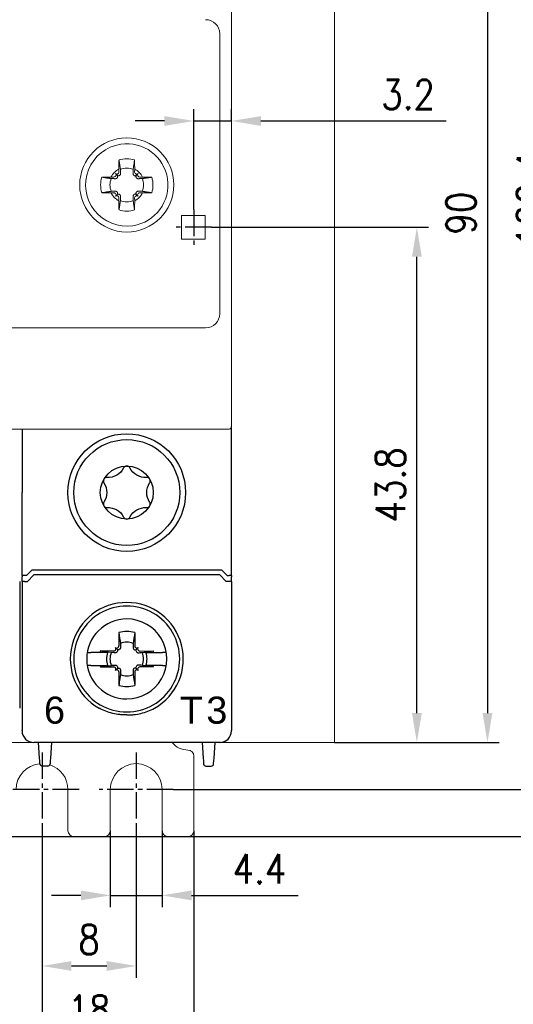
# Model space of a CAD drawing. Header units: millimetres. Extents: x -556 to 0, y -1 to 403.
# Tile 23 of 26: x -104 to -62, y 136 to 220. Entities that reach past the tile are written whole.
import ezdxf

# ---------------------------------------------------------------- set-up
doc = ezdxf.new("R2010")
doc.units = ezdxf.units.MM
doc.header["$LTSCALE"] = 3
doc.linetypes.add('CENTER2', pattern=[1.125, 0.75, -0.125, 0.125, -0.125])
doc.layers.add('0-CL', color=3, linetype='CENTER2')
doc.layers.add('0-DIM', color=3, linetype='Continuous')
doc.styles.add('ROMANS', font='romans.shx', dxfattribs={"width": 0.85})
doc.dimstyles.new('STAND01', dxfattribs={"dimtxt": 2.5, "dimasz": 2.5, "dimexe": 1, "dimexo": 0, "dimgap": 1, "dimtad": 1, "dimdec": 8, "dimdsep": 46, "dimtxsty": 'ROMANS', "dimcen": 0.09, "dimadec": 8, "dimazin": 2, "dimtp": 0.05, "dimtm": 0.05, "dimtfac": 0.6, "dimtdec": 8, "dimtmove": 0, "dimatfit": 0, "dimfxl": 1, "dimtolj": 1, "dimarcsym": 0})

# ---------------------------------------------------------------- blocks, each defined once
blk = doc.blocks.new('*D57')
at = {"layer": '0-DIM', "color": 0, "lineweight": -2}
for p, q in [((-668.85, 158.1), (-668.85, 126.1)), ((-658.05, 150.95), (-658.05, 126.1)), ((-660.55, 127.1), (-666.35, 127.1))]:
    blk.add_line(p, q, dxfattribs=at)
at = {"layer": '0-DIM', "color": 0}
for points in [[(-666.35, 127.517), (-666.35, 126.683), (-668.85, 127.1)], [(-660.55, 127.517), (-660.55, 126.683), (-658.05, 127.1)]]:
    blk.add_solid(points, dxfattribs=at)
at = {"layer": '0-DIM', "color": 0, "insert": (-663.45, 129.35), "char_height": 2.5, "attachment_point": 5, "style": 'ROMANS'}
blk.add_mtext('\\A1;10.8', dxfattribs=at)
blk = doc.blocks.new('*D58')
at = {"layer": '0-DIM', "color": 0, "lineweight": -2}
for p, q in [((-658.05, 150.95), (-658.05, 138.1)), ((-650.05, 150.95), (-650.05, 138.1)), ((-655.55, 139.1), (-652.55, 139.1))]:
    blk.add_line(p, q, dxfattribs=at)
at = {"layer": '0-DIM', "color": 0}
for points in [[(-655.55, 139.517), (-655.55, 138.683), (-658.05, 139.1)], [(-652.55, 139.517), (-652.55, 138.683), (-650.05, 139.1)]]:
    blk.add_solid(points, dxfattribs=at)
at = {"layer": '0-DIM', "color": 0, "insert": (-654.05, 141.35), "char_height": 2.5, "attachment_point": 5, "style": 'ROMANS'}
blk.add_mtext('\\A1;8', dxfattribs=at)
blk = doc.blocks.new('*D60')
at = {"layer": '0-DIM', "color": 0, "lineweight": -2}
for p, q in [((-662.95, 150.6), (-662.95, 132.1)), ((-645.15, 150.6), (-645.15, 132.1)), ((-660.45, 133.1), (-647.65, 133.1))]:
    blk.add_line(p, q, dxfattribs=at)
at = {"layer": '0-DIM', "color": 0}
for points in [[(-660.45, 133.517), (-660.45, 132.683), (-662.95, 133.1)], [(-647.65, 133.517), (-647.65, 132.683), (-645.15, 133.1)]]:
    blk.add_solid(points, dxfattribs=at)
at = {"layer": '0-DIM', "color": 0, "insert": (-654.05, 135.35), "char_height": 2.5, "attachment_point": 5, "style": 'ROMANS'}
blk.add_mtext('\\A1;18', dxfattribs=at)
blk = doc.blocks.new('*D62')
at = {"layer": '0-DIM', "color": 0, "lineweight": -2}
for p, q in [((-645.15, 203.4), (-645.15, 211.938)), ((-641.95, 210.938), (-641.95, 211.938)), ((-647.65, 210.938), (-650.15, 210.938)), ((-645.15, 210.938), (-641.95, 210.938)), ((-639.45, 210.938), (-623.718, 210.938))]:
    blk.add_line(p, q, dxfattribs=at)
at = {"layer": '0-DIM', "color": 0}
for points in [[(-647.65, 211.354), (-647.65, 210.521), (-645.15, 210.938)], [(-639.45, 211.354), (-639.45, 210.521), (-641.95, 210.938)]]:
    blk.add_solid(points, dxfattribs=at)
at = {"layer": '0-DIM', "color": 0, "insert": (-626.944, 213.188), "char_height": 2.5, "attachment_point": 5, "style": 'ROMANS'}
blk.add_mtext('\\A1;3.2', dxfattribs=at)
blk = doc.blocks.new('*D63')
at = {"layer": '0-DIM', "color": 0, "lineweight": -2}
for p, q in [((-645.5, 254.5), (-613.2, 254.5)), ((-614.2, 156.6), (-614.2, 252)), ((-646.9, 154.1), (-613.2, 154.1))]:
    blk.add_line(p, q, dxfattribs=at)
at = {"layer": '0-DIM', "color": 0}
for points in [[(-614.617, 252), (-613.783, 252), (-614.2, 254.5)], [(-614.617, 156.6), (-613.783, 156.6), (-614.2, 154.1)]]:
    blk.add_solid(points, dxfattribs=at)
at = {"layer": '0-DIM', "color": 0, "insert": (-616.45, 204.3), "char_height": 2.5, "attachment_point": 5, "rotation": 90, "style": 'ROMANS'}
blk.add_mtext('\\A1;100.4', dxfattribs=at)
blk = doc.blocks.new('*D72')
at = {"layer": '0-DIM', "color": 0, "lineweight": -2}
for p, q in [((-643.65, 201.9), (-625.2, 201.9)), ((-626.2, 160.6), (-626.2, 199.4)), ((-633.2, 158.1), (-625.2, 158.1))]:
    blk.add_line(p, q, dxfattribs=at)
at = {"layer": '0-DIM', "color": 0}
for points in [[(-626.617, 199.4), (-625.783, 199.4), (-626.2, 201.9)], [(-626.617, 160.6), (-625.783, 160.6), (-626.2, 158.1)]]:
    blk.add_solid(points, dxfattribs=at)
at = {"layer": '0-DIM', "color": 0, "insert": (-628.45, 180), "char_height": 2.5, "attachment_point": 5, "rotation": 90, "style": 'ROMANS'}
blk.add_mtext('\\A1;43.8', dxfattribs=at)
blk = doc.blocks.new('*D73')
at = {"layer": '0-DIM', "color": 0, "lineweight": -2}
for p, q in [((-633.2, 248.1), (-619.2, 248.1)), ((-620.2, 245.6), (-620.2, 160.6)), ((-633.2, 158.1), (-619.2, 158.1))]:
    blk.add_line(p, q, dxfattribs=at)
at = {"layer": '0-DIM', "color": 0}
for points in [[(-620.617, 245.6), (-619.783, 245.6), (-620.2, 248.1)], [(-620.617, 160.6), (-619.783, 160.6), (-620.2, 158.1)]]:
    blk.add_solid(points, dxfattribs=at)
at = {"layer": '0-DIM', "color": 0, "insert": (-622.45, 203.1), "char_height": 2.5, "attachment_point": 5, "rotation": 90, "style": 'ROMANS'}
blk.add_mtext('\\A1;90', dxfattribs=at)
blk = doc.blocks.new('*D74')
at = {"layer": '0-DIM', "color": 0, "lineweight": -2}
for p, q in [((-645.15, 260.1), (-606.2, 260.1)), ((-607.2, 257.6), (-607.2, 152.6)), ((-675.25, 150.1), (-606.2, 150.1))]:
    blk.add_line(p, q, dxfattribs=at)
at = {"layer": '0-DIM', "color": 0}
for points in [[(-607.617, 257.6), (-606.783, 257.6), (-607.2, 260.1)], [(-607.617, 152.6), (-606.783, 152.6), (-607.2, 150.1)]]:
    blk.add_solid(points, dxfattribs=at)
at = {"layer": '0-DIM', "color": 0, "insert": (-610.105, 205.1), "char_height": 2.5, "attachment_point": 5, "rotation": 90, "style": 'ROMANS'}
blk.add_mtext('\\A1;110 [4.33"]', dxfattribs=at)
blk = doc.blocks.new('*D75')
at = {"layer": '0-DIM', "color": 0, "lineweight": -2}
for p, q in [((-652.25, 150.6), (-652.25, 144.1)), ((-647.85, 150.6), (-647.85, 144.1)), ((-654.75, 145.1), (-657.25, 145.1)), ((-652.25, 145.1), (-647.85, 145.1)), ((-645.35, 145.1), (-636.296, 145.1))]:
    blk.add_line(p, q, dxfattribs=at)
at = {"layer": '0-DIM', "color": 0}
for points in [[(-654.75, 145.517), (-654.75, 144.683), (-652.25, 145.1)], [(-645.35, 145.517), (-645.35, 144.683), (-647.85, 145.1)]]:
    blk.add_solid(points, dxfattribs=at)
at = {"layer": '0-DIM', "color": 0, "insert": (-639.573, 147.35), "char_height": 2.5, "attachment_point": 5, "style": 'ROMANS'}
blk.add_mtext('\\A1;4.4', dxfattribs=at)
blk = doc.blocks.new('CGI1029-01')
at = {"linetype": 'Continuous', "lineweight": 0}
for p, q in [((-77.2, 158.1), (-77.2, 248.1)), ((-85.95, 185.80249378), (-85.95, 220.39750622)), ((-86.95, 218.35), (-86.95, 194.55)), ((-95.5195846, 206.84225797), (-95.51891286, 206.59768486)), ((-94.18041541, 206.84225797), (-94.18108714, 206.59768486)), ((-95.94768486, 206.16891286), (-96.19225798, 206.1695846)), ((-95.81311633, 206.23684216), (-95.83436525, 206.21559324)), ((-95.67853038, 206.32853038), (-95.81373952, 206.46373952)), ((-95.56559325, 206.48436525), (-95.58684216, 206.46311633)), ((-94.13440676, 206.48436525), (-94.11315784, 206.46311633)), ((-94.02146963, 206.32853038), (-93.88626048, 206.46373952)), ((-93.88688367, 206.23684216), (-93.86563476, 206.21559324)), ((-93.75231514, 206.16891286), (-93.50774203, 206.1695846)), ((-96.19225798, 204.8304154), (-95.94768486, 204.83108714)), ((-95.83436525, 204.78440676), (-95.81311633, 204.76315784)), ((-95.67853038, 204.67146962), (-95.81373952, 204.53626048)), ((-95.58684216, 204.53688367), (-95.56559325, 204.51563475)), ((-95.51891286, 204.40231514), (-95.5195846, 204.15774203)), ((-94.18108714, 204.40231514), (-94.18041541, 204.15774203)), ((-94.11315784, 204.53688367), (-94.13440676, 204.51563475)), ((-94.02146963, 204.67146962), (-93.88626048, 204.53626048)), ((-93.86563476, 204.78440676), (-93.88688367, 204.76315784)), ((-93.50774203, 204.8304154), (-93.75231514, 204.83108714)), ((-90.2, 200.9), (-90.2, 202.9)), ((-90.2, 202.9), (-88.2, 202.9)), ((-90.2, 200.9), (-90.2, 202.9)), ((-90.2, 202.9), (-88.2, 202.9)), ((-88.2, 202.9), (-88.2, 200.9)), ((-88.2, 202.9), (-88.2, 200.9)), ((-88.2, 200.9), (-90.2, 200.9)), ((-88.2, 200.9), (-90.2, 200.9)), ((-88.15, 193.35), (-137.55, 193.35)), ((-85.95, 185.80249378), (-85.95, 185.50398262)), ((-85.95, 185.50398262), (-85.95, 185.04242906)), ((-85.95, 185.04242906), (-85.95, 184.99422148)), ((-105.051, 184.75), (-86.15, 184.75)), ((-85.95, 184.99422148), (-85.95, 184.95)), ((-148, 158.1), (-77.7, 158.1)), ((-148, 158.1), (-77.7, 158.1)), ((-104.95, 158.1), (-102.75, 158.1)), ((-86.95, 158.1), (-102.75, 158.1)), ((-77.7, 158.1), (-77.2, 158.1)), ((-77.7, 158.1), (-77.2, 158.1)), ((-89.15, 150.6), (-89.15, 156.95)), ((-99.85, 150.6), (-99.85, 154.1)), ((-96.25, 150.6), (-96.25, 154.1)), ((-91.85, 154.1), (-91.85, 150.6)), ((-99.35, 150.1), (-96.75, 150.1)), ((-91.35, 150.1), (-89.65, 150.1))]:
    blk.add_line(p, q, dxfattribs=at)
for p, q in [((-103.75, 184.75), (-103.75, 179.35)), ((-85.95, 172.75), (-85.95, 184.95)), ((-103.75, 172.75), (-103.75, 179.35)), ((-103.75, 172.29825463), (-103.75, 172.75)), ((-102.92426407, 172.75), (-103.37426407, 172.3)), ((-86.77573593, 172.75), (-102.92426407, 172.75)), ((-86.77573593, 172.75), (-86.32573593, 172.3)), ((-85.95, 172.29825463), (-85.95, 172.75)), ((-103.95, 171.79825463), (-103.95, 161.01553535)), ((-103.75, 172.29825463), (-103.75, 172.19085323)), ((-103.75, 171.79825463), (-103.75, 172.19085323)), ((-103.75, 171.79825463), (-103.75, 161.01553535)), ((-103.37426407, 172.3), (-103.55, 172.3)), ((-103.55, 171.8), (-103.3, 171.8)), ((-103.3, 171.8), (-102.75, 172.35)), ((-86.95, 172.35), (-102.75, 172.35)), ((-86.4, 171.8), (-86.95, 172.35)), ((-86.15, 171.8), (-86.4, 171.8)), ((-86.32573593, 172.3), (-86.15, 172.3)), ((-85.95, 172.29825463), (-85.95, 172.19085323)), ((-85.95, 171.79825463), (-85.95, 172.19085323)), ((-85.95, 171.79825463), (-85.95, 161.01553535)), ((-95.52946951, 167.44277437), (-95.52634485, 166.30511685)), ((-94.17053049, 167.44277437), (-94.17365515, 166.30511685)), ((-98.20166143, 165.75), (-98.20521981, 165.75)), ((-98.20166143, 165.75), (-97.89841145, 165.75)), ((-97.127985, 165.75), (-97.89841145, 165.75)), ((-96.47991906, 165.75), (-97.127985, 165.75)), ((-95.95511685, 165.87634485), (-97.09277437, 165.87946951)), ((-95.82054832, 165.94427415), (-95.84179724, 165.92302524)), ((-95.67853037, 166.02853038), (-95.82117151, 166.17117151)), ((-95.67420111, 165.79792694), (-95.69557876, 165.77680676)), ((-95.57302523, 166.19179724), (-95.59427415, 166.17054832)), ((-95.42680676, 166.04557877), (-95.44792694, 166.02420111)), ((-94.27319323, 166.04557877), (-94.25207306, 166.02420111)), ((-94.12697476, 166.19179724), (-94.10572585, 166.17054832)), ((-94.02579889, 165.79792694), (-94.00442123, 165.77680676)), ((-94.02146962, 166.02853038), (-93.87882848, 166.17117151)), ((-93.87945168, 165.94427415), (-93.85820276, 165.92302524)), ((-93.74488315, 165.87634485), (-92.60722563, 165.87946951)), ((-93.22008094, 165.75), (-92.57201499, 165.75)), ((-92.57201499, 165.75), (-91.80158855, 165.75)), ((-91.49833857, 165.75), (-91.80158855, 165.75)), ((-91.49833857, 165.75), (-91.49478018, 165.75)), ((-98.20521981, 164.65), (-98.20166143, 164.65)), ((-97.89841145, 164.65), (-98.20166143, 164.65)), ((-97.89841145, 164.65), (-97.127985, 164.65)), ((-97.127985, 164.65), (-96.47991906, 164.65)), ((-97.09277437, 164.52053049), (-95.95511685, 164.52365515)), ((-95.84179724, 164.47697476), (-95.82054832, 164.45572585)), ((-95.67853037, 164.37146962), (-95.82117151, 164.22882849)), ((-95.69557876, 164.62319324), (-95.67420111, 164.60207306)), ((-95.59427415, 164.22945168), (-95.57302523, 164.20820276)), ((-95.52634485, 164.09488315), (-95.52946951, 162.95722563)), ((-95.44792694, 164.37579889), (-95.42680676, 164.35442123)), ((-94.25207306, 164.37579889), (-94.27319323, 164.35442123)), ((-94.17365515, 164.09488315), (-94.17053049, 162.95722563)), ((-94.10572585, 164.22945168), (-94.12697476, 164.20820276)), ((-94.00442123, 164.62319324), (-94.02579889, 164.60207306)), ((-94.02146962, 164.37146962), (-93.87882848, 164.22882849)), ((-93.85820276, 164.47697476), (-93.87945168, 164.45572585)), ((-92.60722563, 164.52053049), (-93.74488315, 164.52365515)), ((-92.57201499, 164.65), (-93.22008094, 164.65)), ((-91.80158855, 164.65), (-92.57201499, 164.65)), ((-91.80158855, 164.65), (-91.49833857, 164.65)), ((-91.49478018, 164.65), (-91.49833857, 164.65)), ((-103.75, 161.01553535), (-103.75, 159.33539149)), ((-85.95, 161.01553535), (-85.95, 159.33539149)), ((-103.75, 159.33539149), (-103.75, 159.13075609)), ((-103.75, 159.10001371), (-103.75, 159.13075609)), ((-103.75, 159.1), (-103.75, 159.10001371)), ((-85.95, 159.33539149), (-85.95, 159.13075609)), ((-85.95, 159.10001371), (-85.95, 159.13075609)), ((-85.95, 159.1), (-85.95, 159.10001371)), ((-86.95, 158.1), (-102.75, 158.1)), ((-86.9, 158.1), (-102.7, 158.1)), ((-86.95, 158.1), (-102.7, 158.1)), ((-102.26160742, 156.7741113), (-102.35, 158.1)), ((-101.25, 158.1), (-101.33839258, 156.7741113)), ((-88.45, 158.1), (-88.36160742, 156.7741113)), ((-87.43839258, 156.7741113), (-87.35, 158.1)), ((-102.24548228, 156.53223419), (-102.26160742, 156.7741113)), ((-101.33839258, 156.7741113), (-101.35451772, 156.53223419)), ((-88.36160742, 156.7741113), (-88.34548228, 156.53223419)), ((-87.45451772, 156.53223419), (-87.43839258, 156.7741113)), ((-102.23020203, 156.30303043), (-102.24548228, 156.53223419)), ((-102.22911308, 156.2866962), (-102.23020203, 156.30303043)), ((-101.57044395, 156.1), (-102.02955605, 156.1)), ((-101.36979797, 156.30303043), (-101.37088692, 156.2866962)), ((-101.35451772, 156.53223419), (-101.36979797, 156.30303043)), ((-88.34548228, 156.53223419), (-88.33020203, 156.30303043)), ((-88.33020203, 156.30303043), (-88.32911308, 156.2866962)), ((-88.12955605, 156.1), (-87.67044395, 156.1)), ((-87.47088692, 156.2866962), (-87.46979797, 156.30303043)), ((-87.46979797, 156.30303043), (-87.45451772, 156.53223419))]:
    blk.add_line(p, q)
blk.add_lwpolyline([(-94.58318186, 181.43714257, 0.610368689), (-95.11681813, 181.43714257, -0.2942891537), (-96.52410941, 180.62464257, 0.610368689), (-96.79092755, 180.1625, -0.2942891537), (-96.79092755, 178.5375, 0.610368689), (-96.52410941, 178.07535743, -0.2942891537), (-95.11681813, 177.26285743, 0.610368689), (-94.58318186, 177.26285743, -0.2942891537), (-93.17589058, 178.07535743, 0.610368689), (-92.90907245, 178.5375, -0.2942891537), (-92.90907245, 180.1625, 0.610368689), (-93.17589058, 180.62464257, -0.2942891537)], format="xyb", close=True)
for points in [[(-95.52946951, 167.44277437), (-95.52946951, 167.44277437, -0.0006718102), (-95.390863, 166.52165812)], [(-94.17053049, 167.44277437), (-94.17053049, 167.44277437, 0.0006718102), (-94.309137, 166.52165812)], [(-96.17165812, 165.740863), (-96.17165812, 165.740863, -0.0006718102), (-97.09277437, 165.87946951)], [(-95.69557876, 165.77680676, -0.1057065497), (-95.74991229, 165.74215805, -0.0970080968), (-95.81069867, 165.73192667)], [(-95.44792694, 166.02420111, -0.249296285), (-95.58887421, 165.98115653, -0.1518698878), (-95.67853037, 166.02853038)], [(-95.67853037, 166.02853038, -0.1938267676), (-95.62841439, 165.9118591, -0.2050295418), (-95.67420111, 165.79792694)], [(-95.38192667, 166.16069867, -0.1621469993), (-95.41108624, 166.06427982, -0.0395956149), (-95.42680676, 166.04557877)], [(-95.390863, 166.52165812), (-95.390863, 166.52165812, -0.0002825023), (-95.38192667, 166.16069867)], [(-94.31807333, 166.16069867, 0.1621469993), (-94.28891375, 166.06427982, 0.0395956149), (-94.27319323, 166.04557877)], [(-94.309137, 166.52165812), (-94.309137, 166.52165812, 0.0002735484), (-94.31807333, 166.16069867)], [(-94.25207306, 166.02420111, 0.249296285), (-94.11112578, 165.98115653, 0.1518698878), (-94.02146962, 166.02853038)], [(-94.02146962, 166.02853038, 0.1938267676), (-94.07158561, 165.9118591, 0.2050295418), (-94.02579889, 165.79792694)], [(-94.00442123, 165.77680676, 0.1057065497), (-93.95008771, 165.74215805, 0.0970080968), (-93.88930132, 165.73192667)], [(-93.52834187, 165.740863, 0.0006110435), (-92.87745531, 165.83857489, 0.0001340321), (-92.60722563, 165.87946951)], [(-95.81069867, 165.73192667), (-95.81069867, 165.73192667, -0.0003019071), (-96.17165812, 165.740863)], [(-93.88930132, 165.73192667), (-93.88930132, 165.73192667, 0.0002916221), (-93.52834187, 165.740863)], [(-97.09277437, 164.52053049), (-97.09277437, 164.52053049, -0.0006718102), (-96.17165812, 164.659137)], [(-96.17165812, 164.659137), (-96.17165812, 164.659137, -0.0002735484), (-95.81069867, 164.66807333)], [(-95.81069867, 164.66807333, -0.1621469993), (-95.71427982, 164.63891375, -0.0395956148), (-95.69557876, 164.62319324)], [(-95.67420111, 164.60207306, -0.2492962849), (-95.63115653, 164.46112579, -0.1518698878), (-95.67853037, 164.37146962)], [(-95.67853037, 164.37146962, -0.1938267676), (-95.5618591, 164.42158561, -0.2050295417), (-95.44792694, 164.37579889)], [(-95.42680676, 164.35442123, -0.1057065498), (-95.39215805, 164.30008771, -0.0970080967), (-95.38192667, 164.23930133)], [(-95.38192667, 164.23930133), (-95.38192667, 164.23930133, -0.0002916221), (-95.390863, 163.87834188)], [(-94.27319323, 164.35442123, 0.1057065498), (-94.30784194, 164.30008771, 0.0970080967), (-94.31807333, 164.23930133)], [(-94.31807333, 164.23930133), (-94.31807333, 164.23930133, 0.0002916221), (-94.309137, 163.87834188)], [(-94.02146962, 164.37146962, 0.1938267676), (-94.13814089, 164.42158561, 0.2050295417), (-94.25207306, 164.37579889)], [(-94.02579889, 164.60207306, 0.2492962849), (-94.06884347, 164.46112579, 0.1518698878), (-94.02146962, 164.37146962)], [(-93.88930132, 164.66807333, 0.1621469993), (-93.98572018, 164.63891375, 0.0395956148), (-94.00442123, 164.62319324)], [(-93.52834187, 164.659137), (-93.52834187, 164.659137, 0.0002916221), (-93.88930132, 164.66807333)], [(-92.60722563, 164.52053049), (-92.60722563, 164.52053049, 0.0006929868), (-93.52834187, 164.659137)], [(-95.390863, 163.87834188, -0.0006110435), (-95.48857489, 163.22745531, -0.0001340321), (-95.52946951, 162.95722563)], [(-94.309137, 163.87834188), (-94.309137, 163.87834188, 0.0007504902), (-94.17053049, 162.95722563)], [(-95.45, 160.47098122, -0.0615820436), (-96.63091831, 160.75099518, -0.0376976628), (-97.20164954, 161.01553535)], [(-94.25, 160.47098122, 0.0615820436), (-93.06908169, 160.75099518, 0.0376976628), (-92.49835045, 161.01553535)], [(-95.25, 160.4522179), (-95.25, 160.4522179, -0.0094572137), (-95.45, 160.47098122)], [(-94.85, 160.4373047), (-94.85, 160.4373047, -0.0186361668), (-95.25, 160.4522179)], [(-94.85, 160.4373047), (-94.85, 160.4373047, 0.0186361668), (-94.45, 160.4522179)], [(-94.45, 160.4522179), (-94.45, 160.4522179, 0.0094572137), (-94.25, 160.47098122)]]:
    blk.add_lwpolyline(points, format="xyb")
blk.add_circle((-94.85, 205.5), 4, dxfattribs=at)
for radius in [5, 5, 4.5, 2.25]:
    blk.add_circle((-94.85, 179.35), radius)
for centre, radius, start, end in [((-88.15, 218.35), 1.2, 0, 90), ((-94.85, 205.5), 3.5, 98.5072114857, 278.5072115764), ((-94.85, 205.5), 3.5, 278.5072115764, 98.5072114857), ((-94.85, 205.5), 2.22563613, 72.7057771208, 107.2942228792), ((-94.85, 205.5), 1.5, 116.5122876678, 153.4877123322), ((-94.85, 205.5), 1.42804516, 67.7441183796, 112.2558816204), ((-94.85, 205.5), 1.5, 26.5122876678, 63.4877123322), ((-94.85, 205.5), 2.22563613, 162.7057771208, 197.2942228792), ((-94.85, 205.5), 1.42804516, 157.7441183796, 202.2558816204), ((-94.85, 205.5), 1.42804516, 337.7441183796, 22.2558816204), ((-94.85, 205.5), 2.22563613, 342.7057771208, 17.2942228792), ((-94.85, 205.5), 1.5, 206.5122876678, 243.4877123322), ((-94.85, 205.5), 1.5, 296.5122876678, 333.4877123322), ((-94.85, 205.5), 1.42804516, 247.7441183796, 292.2558816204), ((-94.85, 205.5), 2.22563613, 252.7057771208, 287.2942228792), ((-88.15, 194.55), 1.2, 270, 0), ((-86.15, 184.95), 0.2, 270, 0), ((-89.65, 159.15), 1.7, 218.1445131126, 270), ((-89.65, 156.95), 0.5, 0, 90), ((-102.05, 154.1), 2.2, 94.6803029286, 180), ((-102.05, 154.1), 2.2, 0, 72.7275710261), ((-94.05, 154.1), 2.2, 0, 180), ((-99.35, 150.6), 0.5, 180, 270), ((-96.75, 150.6), 0.5, 270, 0), ((-91.35, 150.6), 0.5, 180, 270), ((-89.65, 150.6), 0.5, 270, 0)]:
    blk.add_arc(centre, radius, start, end, dxfattribs=at)
for centre, radius, start, end in [((-94.85, 165.2), 4.8, 89.9999999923, 240.6642171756), ((-94.85, 165.2), 4.8, 299.3357828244, 90.0000000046), ((-94.85, 165.2), 4.5, 89.9999999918, 270.0000000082), ((-94.85, 165.2), 4.5, 269.9999999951, 90.0000000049), ((-94.85, 165.2), 3.4, 90.000000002, 269.999999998), ((-94.85, 165.2), 3.4, 269.999999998, 90.000000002), ((-94.85, 165.2), 2.34344099, 90.0000000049, 106.8546763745), ((-94.85, 165.2), 2.34344099, 73.1453236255, 89.9999999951), ((-94.85, 165.2), 1.42804516, 90.000000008, 112.2558816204), ((-94.85, 165.2), 1.42804516, 67.7441183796, 89.999999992), ((-94.85, 165.2), 2.34344099, 163.1453236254, 166.4262014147), ((-94.85, 165.2), 1.72021398, 161.3535439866, 198.6464560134), ((-94.85, 165.2), 1.72021398, 341.3535439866, 18.6464560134), ((-94.85, 165.2), 2.34344099, 13.5737985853, 16.8546763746), ((-94.85, 165.2), 1.42804516, 157.7441183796, 202.2558816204), ((-94.85, 165.2), 1.42804516, 337.7441183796, 22.2558816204), ((-94.85, 165.2), 2.34344099, 193.5737985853, 196.8546763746), ((-94.85, 165.2), 2.34344099, 343.1453236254, 346.4262014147), ((-94.85, 165.2), 1.42804516, 247.7441183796, 269.999999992), ((-94.85, 165.2), 1.42804516, 270.000000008, 292.2558816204), ((-94.85, 165.2), 2.34344099, 253.1453236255, 269.9999999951), ((-94.85, 165.2), 2.34344099, 270.0000000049, 286.8546763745), ((-102.75, 159.1), 1, 180, 270), ((-86.95, 159.1), 1, 270, 0), ((-102.02955605, 156.3), 0.2, 183.8140748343, 270), ((-101.57044395, 156.3), 0.2, 270, 356.1859251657), ((-88.12955605, 156.3), 0.2, 183.8140748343, 270), ((-87.67044395, 156.3), 0.2, 270, 356.1859251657)]:
    blk.add_arc(centre, radius, start, end)
for centre, major_axis, start_param, end_param in [((-95.94812552, 206.32935352), (0.11376028, -0.11376028), 5.4977871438, 6.2831853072), ((-95.70060244, 206.57687661), (0.11376028, -0.11376028), 4.7123889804, 6.2831853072), ((-95.92687661, 206.35060244), (0.11376028, -0.11376028), 0, 1.5707963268), ((-95.67935352, 206.59812552), (0.11376028, -0.11376028), 0, 0.7853981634), ((-94.02064648, 206.59812552), (-0.11376028, -0.11376028), 5.4977871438, 6.2831853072), ((-93.99939757, 206.57687661), (-0.11376028, -0.11376028), 0, 1.5707963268), ((-93.7731234, 206.35060244), (-0.11376028, -0.11376028), 4.7123889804, 6.2831853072), ((-93.75187448, 206.32935352), (-0.11376028, -0.11376028), 0, 0.7853981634), ((-95.94812552, 204.67064648), (0.11376028, 0.11376028), 0, 0.7853981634), ((-95.92687661, 204.64939756), (0.11376028, 0.11376028), 4.7123889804, 6.2831853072), ((-95.70060244, 204.42312339), (0.11376028, 0.11376028), 0, 1.5707963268), ((-95.67935352, 204.40187448), (0.11376028, 0.11376028), 5.4977871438, 6.2831853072), ((-94.02064648, 204.40187448), (-0.11376028, 0.11376028), 0, 0.7853981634), ((-93.99939757, 204.42312339), (-0.11376028, 0.11376028), 4.7123889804, 6.2831853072), ((-93.7731234, 204.64939756), (-0.11376028, 0.11376028), 0, 1.5707963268), ((-93.75187448, 204.67064648), (-0.11376028, 0.11376028), 5.4977871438, 6.2831853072)]:
    blk.add_ellipse(centre, major_axis=major_axis, ratio=0.9945218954, start_param=start_param, end_param=end_param, dxfattribs=at)
for centre, major_axis, ratio, start_param, end_param in [((-103.55, 172.29825463), (-0.2, 0), 0.0087268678, 4.7123889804, 6.2831853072), ((-103.55, 171.79825463), (-0.2, 0), 0.0087268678, 4.7123889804, 6.2831853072), ((-86.15, 172.29825463), (0.2, 0), 0.0087268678, 0, 1.5707963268), ((-86.15, 171.79825463), (0.2, 0), 0.0087268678, 0, 1.5707963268), ((-95.95555751, 166.03678551), (0.11376028, -0.11376028), 0.9945218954, 5.4977871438, 6.2831853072), ((-95.93430859, 166.05803443), (0.11376028, -0.11376028), 0.9945218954, 0, 1.5707963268), ((-95.70803442, 166.2843086), (0.11376028, -0.11376028), 0.9945218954, 4.7123889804, 6.2831853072), ((-95.68678551, 166.30555751), (0.11376028, -0.11376028), 0.9945218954, 0, 0.7853981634), ((-94.01321449, 166.30555751), (-0.11376028, -0.11376028), 0.9945218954, 5.4977871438, 6.2831853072), ((-93.99196557, 166.2843086), (-0.11376028, -0.11376028), 0.9945218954, 0, 1.5707963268), ((-93.7656914, 166.05803443), (-0.11376028, -0.11376028), 0.9945218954, 4.7123889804, 6.2831853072), ((-93.74444248, 166.03678551), (-0.11376028, -0.11376028), 0.9945218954, 0, 0.7853981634), ((-95.95555751, 164.36321449), (0.11376028, 0.11376028), 0.9945218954, 0, 0.7853981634), ((-95.93430859, 164.34196557), (0.11376028, 0.11376028), 0.9945218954, 4.7123889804, 6.2831853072), ((-95.70803442, 164.1156914), (0.11376028, 0.11376028), 0.9945218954, 0, 1.5707963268), ((-95.68678551, 164.09444249), (0.11376028, 0.11376028), 0.9945218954, 5.4977871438, 6.2831853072), ((-94.01321449, 164.09444249), (-0.11376028, 0.11376028), 0.9945218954, 0, 0.7853981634), ((-93.99196557, 164.1156914), (-0.11376028, 0.11376028), 0.9945218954, 4.7123889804, 6.2831853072), ((-93.7656914, 164.34196557), (-0.11376028, 0.11376028), 0.9945218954, 0, 1.5707963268), ((-93.74444248, 164.36321449), (-0.11376028, 0.11376028), 0.9945218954, 5.4977871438, 6.2831853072), ((-86.95, 159.10001371), (0, -1.00001371), 0.9999862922, 0, 1.5707963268)]:
    blk.add_ellipse(centre, major_axis=major_axis, ratio=ratio, start_param=start_param, end_param=end_param)
for points, knots in [([(-95.511634, 207.62501685), (-95.51436809, 207.51385121), (-95.51655298, 207.39171349), (-95.51949351, 207.12344977), (-95.5199534, 206.97653571), (-95.5195846, 206.84225797)], [15.42492041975, 15.42492041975, 15.42492041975, 15.42492041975, 15.77234082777, 15.77234082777, 16.17517555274, 16.17517555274, 16.17517555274, 16.17517555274]), ([(-94.188366, 207.62501685), (-94.18563192, 207.51385121), (-94.18344702, 207.39171349), (-94.1805065, 207.12344977), (-94.1800466, 206.97653571), (-94.18041541, 206.84225797)], [15.42492041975, 15.42492041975, 15.42492041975, 15.42492041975, 15.77234082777, 15.77234082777, 16.17517555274, 16.17517555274, 16.17517555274, 16.17517555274]), ([(-96.19225798, 206.1695846), (-96.32653571, 206.1699534), (-96.47344977, 206.16949351), (-96.74171349, 206.16655298), (-96.86385121, 206.16436809), (-96.97501685, 206.161634)], [1.27656884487, 1.27656884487, 1.27656884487, 1.27656884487, 1.67940356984, 1.67940356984, 2.02682397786, 2.02682397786, 2.02682397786, 2.02682397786]), ([(-95.81069867, 206.03192667), (-95.79656879, 206.0315862), (-95.78251512, 206.03310385), (-95.75228741, 206.04022667), (-95.73443081, 206.04760639), (-95.71029362, 206.063627), (-95.70255149, 206.06992494), (-95.69557877, 206.07680676)], [0.09817299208, 0.09817299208, 0.09817299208, 0.09817299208, 0.15007658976, 0.15007658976, 0.21782125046, 0.21782125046, 0.25295973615, 0.25295973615, 0.25295973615, 0.25295973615]), ([(-95.67853038, 206.32853038), (-95.66499958, 206.31499958), (-95.64805358, 206.30279634), (-95.61069327, 206.28540133), (-95.59027441, 206.28021454), (-95.55314815, 206.2775311), (-95.53382207, 206.27918076), (-95.49697279, 206.28965081), (-95.47945253, 206.29848989), (-95.45904803, 206.31378359), (-95.45331632, 206.31875154), (-95.44792694, 206.32420111)], [0.69104318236, 0.69104318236, 0.69104318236, 0.69104318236, 0.76649389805, 0.76649389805, 0.84194461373, 0.84194461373, 0.90995721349, 0.90995721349, 0.97796981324, 0.97796981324, 1.00558179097, 1.00558179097, 1.00558179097, 1.00558179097]), ([(-95.67420111, 206.09792694), (-95.66875154, 206.10331632), (-95.6637836, 206.10904803), (-95.64848989, 206.12945253), (-95.63965082, 206.14697279), (-95.62918077, 206.18382206), (-95.6275311, 206.20314815), (-95.63021454, 206.2402744), (-95.63540133, 206.26069326), (-95.65279635, 206.29805358), (-95.66499958, 206.31499958), (-95.67853038, 206.32853038)], [0.25797422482, 0.25797422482, 0.25797422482, 0.25797422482, 0.28558620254, 0.28558620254, 0.3535988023, 0.3535988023, 0.42161140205, 0.42161140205, 0.49706211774, 0.49706211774, 0.57251283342, 0.57251283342, 0.57251283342, 0.57251283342]), ([(-95.42680677, 206.34557877), (-95.41992494, 206.35255149), (-95.413627, 206.36029362), (-95.3976064, 206.38443081), (-95.39022667, 206.40228741), (-95.38310385, 206.43251512), (-95.38158621, 206.44656879), (-95.38192667, 206.46069867)], [-0.25295973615, -0.25295973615, -0.25295973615, -0.25295973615, -0.21782125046, -0.21782125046, -0.15007658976, -0.15007658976, -0.09817299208, -0.09817299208, -0.09817299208, -0.09817299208]), ([(-94.27319324, 206.34557877), (-94.28007506, 206.35255149), (-94.28637301, 206.36029362), (-94.30239361, 206.38443081), (-94.30977333, 206.40228741), (-94.31689615, 206.43251512), (-94.3184138, 206.44656879), (-94.31807333, 206.46069867)], [-0.25295973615, -0.25295973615, -0.25295973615, -0.25295973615, -0.21782125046, -0.21782125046, -0.15007658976, -0.15007658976, -0.09817299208, -0.09817299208, -0.09817299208, -0.09817299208]), ([(-94.02146963, 206.32853038), (-94.03500042, 206.31499958), (-94.05194643, 206.30279634), (-94.08930674, 206.28540133), (-94.1097256, 206.28021454), (-94.14685186, 206.2775311), (-94.16617794, 206.27918076), (-94.20302721, 206.28965081), (-94.22054747, 206.29848989), (-94.24095198, 206.31378359), (-94.24668368, 206.31875154), (-94.25207306, 206.32420111)], [0.69104318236, 0.69104318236, 0.69104318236, 0.69104318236, 0.76649389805, 0.76649389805, 0.84194461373, 0.84194461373, 0.90995721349, 0.90995721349, 0.97796981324, 0.97796981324, 1.00558179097, 1.00558179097, 1.00558179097, 1.00558179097]), ([(-94.02579889, 206.09792694), (-94.03124846, 206.10331632), (-94.03621641, 206.10904803), (-94.05151011, 206.12945253), (-94.06034919, 206.14697279), (-94.07081924, 206.18382206), (-94.07246891, 206.20314815), (-94.06978547, 206.2402744), (-94.06459868, 206.26069326), (-94.04720366, 206.29805358), (-94.03500042, 206.31499958), (-94.02146963, 206.32853038)], [0.25797422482, 0.25797422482, 0.25797422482, 0.25797422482, 0.28558620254, 0.28558620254, 0.3535988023, 0.3535988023, 0.42161140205, 0.42161140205, 0.49706211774, 0.49706211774, 0.57251283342, 0.57251283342, 0.57251283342, 0.57251283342]), ([(-93.88930133, 206.03192667), (-93.90343121, 206.0315862), (-93.91748488, 206.03310385), (-93.94771259, 206.04022667), (-93.96556919, 206.04760639), (-93.98970638, 206.063627), (-93.99744851, 206.06992494), (-94.00442124, 206.07680676)], [0.09817299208, 0.09817299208, 0.09817299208, 0.09817299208, 0.15007658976, 0.15007658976, 0.21782125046, 0.21782125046, 0.25295973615, 0.25295973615, 0.25295973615, 0.25295973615]), ([(-93.50774203, 206.1695846), (-93.37346429, 206.1699534), (-93.22655023, 206.16949351), (-92.95828651, 206.16655298), (-92.83614879, 206.16436809), (-92.72498315, 206.161634)], [1.27656884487, 1.27656884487, 1.27656884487, 1.27656884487, 1.67940356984, 1.67940356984, 2.02682397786, 2.02682397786, 2.02682397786, 2.02682397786]), ([(-96.97501685, 204.838366), (-96.86385121, 204.83563191), (-96.74171349, 204.83344702), (-96.47344977, 204.83050649), (-96.32653571, 204.8300466), (-96.19225798, 204.8304154)], [15.42492041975, 15.42492041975, 15.42492041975, 15.42492041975, 15.77234082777, 15.77234082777, 16.17517555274, 16.17517555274, 16.17517555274, 16.17517555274]), ([(-95.69557877, 204.92319324), (-95.70255149, 204.93007506), (-95.71029362, 204.936373), (-95.73443081, 204.95239361), (-95.75228741, 204.95977333), (-95.78251512, 204.96689615), (-95.79656879, 204.9684138), (-95.81069867, 204.96807333)], [-0.25295973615, -0.25295973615, -0.25295973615, -0.25295973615, -0.21782125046, -0.21782125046, -0.15007658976, -0.15007658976, -0.09817299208, -0.09817299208, -0.09817299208, -0.09817299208]), ([(-95.67853038, 204.67146962), (-95.66499958, 204.68500042), (-95.65279635, 204.70194642), (-95.63540133, 204.73930674), (-95.63021454, 204.7597256), (-95.6275311, 204.79685185), (-95.62918077, 204.81617794), (-95.63965082, 204.85302721), (-95.64848989, 204.87054747), (-95.6637836, 204.89095197), (-95.66875154, 204.89668368), (-95.67420111, 204.90207306)], [0.69104318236, 0.69104318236, 0.69104318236, 0.69104318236, 0.76649389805, 0.76649389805, 0.84194461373, 0.84194461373, 0.90995721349, 0.90995721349, 0.97796981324, 0.97796981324, 1.00558179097, 1.00558179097, 1.00558179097, 1.00558179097]), ([(-95.44792694, 204.67579889), (-95.45331632, 204.68124846), (-95.45904803, 204.68621641), (-95.47945253, 204.70151011), (-95.49697279, 204.71034919), (-95.53382207, 204.72081924), (-95.55314815, 204.7224689), (-95.59027441, 204.71978546), (-95.61069327, 204.71459867), (-95.64805358, 204.69720366), (-95.66499958, 204.68500042), (-95.67853038, 204.67146962)], [0.25797422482, 0.25797422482, 0.25797422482, 0.25797422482, 0.28558620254, 0.28558620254, 0.3535988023, 0.3535988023, 0.42161140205, 0.42161140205, 0.49706211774, 0.49706211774, 0.57251283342, 0.57251283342, 0.57251283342, 0.57251283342]), ([(-95.38192667, 204.53930133), (-95.38158621, 204.55343121), (-95.38310385, 204.56748488), (-95.39022667, 204.59771259), (-95.3976064, 204.61556919), (-95.413627, 204.63970638), (-95.41992494, 204.64744851), (-95.42680677, 204.65442123)], [0.09817299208, 0.09817299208, 0.09817299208, 0.09817299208, 0.15007658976, 0.15007658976, 0.21782125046, 0.21782125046, 0.25295973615, 0.25295973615, 0.25295973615, 0.25295973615]), ([(-94.31807333, 204.53930133), (-94.3184138, 204.55343121), (-94.31689615, 204.56748488), (-94.30977333, 204.59771259), (-94.30239361, 204.61556919), (-94.28637301, 204.63970638), (-94.28007506, 204.64744851), (-94.27319324, 204.65442123)], [0.09817299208, 0.09817299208, 0.09817299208, 0.09817299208, 0.15007658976, 0.15007658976, 0.21782125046, 0.21782125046, 0.25295973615, 0.25295973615, 0.25295973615, 0.25295973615]), ([(-94.25207306, 204.67579889), (-94.24668368, 204.68124846), (-94.24095198, 204.68621641), (-94.22054747, 204.70151011), (-94.20302721, 204.71034919), (-94.16617794, 204.72081924), (-94.14685186, 204.7224689), (-94.1097256, 204.71978546), (-94.08930674, 204.71459867), (-94.05194643, 204.69720366), (-94.03500042, 204.68500042), (-94.02146963, 204.67146962)], [0.25797422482, 0.25797422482, 0.25797422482, 0.25797422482, 0.28558620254, 0.28558620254, 0.3535988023, 0.3535988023, 0.42161140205, 0.42161140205, 0.49706211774, 0.49706211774, 0.57251283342, 0.57251283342, 0.57251283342, 0.57251283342]), ([(-94.02146963, 204.67146962), (-94.03500042, 204.68500042), (-94.04720366, 204.70194642), (-94.06459868, 204.73930674), (-94.06978547, 204.7597256), (-94.07246891, 204.79685185), (-94.07081924, 204.81617794), (-94.06034919, 204.85302721), (-94.05151011, 204.87054747), (-94.03621641, 204.89095197), (-94.03124846, 204.89668368), (-94.02579889, 204.90207306)], [0.69104318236, 0.69104318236, 0.69104318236, 0.69104318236, 0.76649389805, 0.76649389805, 0.84194461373, 0.84194461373, 0.90995721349, 0.90995721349, 0.97796981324, 0.97796981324, 1.00558179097, 1.00558179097, 1.00558179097, 1.00558179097]), ([(-94.00442124, 204.92319324), (-93.99744851, 204.93007506), (-93.98970638, 204.936373), (-93.96556919, 204.95239361), (-93.94771259, 204.95977333), (-93.91748488, 204.96689615), (-93.90343121, 204.9684138), (-93.88930133, 204.96807333)], [-0.25295973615, -0.25295973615, -0.25295973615, -0.25295973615, -0.21782125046, -0.21782125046, -0.15007658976, -0.15007658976, -0.09817299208, -0.09817299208, -0.09817299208, -0.09817299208]), ([(-92.72498315, 204.838366), (-92.83614879, 204.83563191), (-92.95828651, 204.83344702), (-93.22655023, 204.83050649), (-93.37346429, 204.8300466), (-93.50774203, 204.8304154)], [15.42492041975, 15.42492041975, 15.42492041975, 15.42492041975, 15.77234082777, 15.77234082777, 16.17517555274, 16.17517555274, 16.17517555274, 16.17517555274]), ([(-95.5195846, 204.15774203), (-95.51995737, 204.02201946), (-95.51948295, 203.87354218), (-95.516503, 203.60550713), (-95.5143405, 203.48502706), (-95.511634, 203.37498315)], [1.27656884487, 1.27656884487, 1.27656884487, 1.27656884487, 1.68373808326, 1.68373808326, 2.02661112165, 2.02661112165, 2.02661112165, 2.02661112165]), ([(-94.18041541, 204.15774203), (-94.18004263, 204.02201946), (-94.18051705, 203.87354218), (-94.18349701, 203.60550713), (-94.1856595, 203.48502706), (-94.188366, 203.37498315)], [1.27656884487, 1.27656884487, 1.27656884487, 1.27656884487, 1.68373808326, 1.68373808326, 2.02661112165, 2.02661112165, 2.02661112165, 2.02661112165])]:
    blk.add_open_spline(points, degree=3, knots=knots, dxfattribs=at)
for points, weights in [([(-95.390863, 206.82165812), (-95.43719087, 207.1332163), (-95.511634, 207.62501685)], [1, 1.06396099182, 1.0728461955]), ([(-94.309137, 206.82165812), (-94.26280914, 207.1332163), (-94.188366, 207.62501685)], [1, 1.06396099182, 1.0728461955]), ([(-95.38192667, 206.46069867), (-95.38570199, 206.61737992), (-95.390863, 206.82165812)], [1.20760574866, 1.11053776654, 1]), ([(-94.31807333, 206.46069867), (-94.31429802, 206.61737992), (-94.309137, 206.82165812)], [1.20760574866, 1.11053776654, 1]), ([(-96.97501685, 206.161634), (-96.4832163, 206.08719086), (-96.17165813, 206.040863)], [1.07284619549, 1.06396099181, 1]), ([(-96.17165813, 206.040863), (-95.96737992, 206.03570199), (-95.81069867, 206.03192667)], [1, 1.11053776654, 1.20760574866]), ([(-95.69557877, 206.07680676), (-95.68485574, 206.08739), (-95.67420111, 206.09792694)], [1.20611527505, 1.20789691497, 1.20940093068]), ([(-95.44792694, 206.32420111), (-95.43739, 206.33485574), (-95.42680677, 206.34557877)], [1.20940093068, 1.20789691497, 1.20611527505]), ([(-94.25207306, 206.32420111), (-94.26261, 206.33485574), (-94.27319324, 206.34557877)], [1.20940093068, 1.20789691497, 1.20611527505]), ([(-94.00442124, 206.07680676), (-94.01514426, 206.08739), (-94.02579889, 206.09792694)], [1.20611527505, 1.20789691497, 1.20940093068]), ([(-93.52834188, 206.040863), (-93.73262008, 206.03570199), (-93.88930133, 206.03192667)], [1, 1.11053776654, 1.20760574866]), ([(-92.72498315, 206.161634), (-93.2167837, 206.08719086), (-93.52834188, 206.040863)], [1.07284619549, 1.06396099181, 1]), ([(-96.17165813, 204.959137), (-96.4832163, 204.91280914), (-96.97501685, 204.838366)], [1, 1.06396099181, 1.07284619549]), ([(-95.81069867, 204.96807333), (-95.96737992, 204.96429801), (-96.17165813, 204.959137)], [1.20760574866, 1.11053776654, 1]), ([(-95.67420111, 204.90207306), (-95.68485574, 204.91261), (-95.69557877, 204.92319324)], [1.20940093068, 1.20789691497, 1.20611527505]), ([(-95.42680677, 204.65442123), (-95.43739, 204.66514426), (-95.44792694, 204.67579889)], [1.20611527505, 1.20789691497, 1.20940093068]), ([(-95.390863, 204.17834188), (-95.38570199, 204.38262008), (-95.38192667, 204.53930133)], [1, 1.11053776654, 1.20760574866]), ([(-94.309137, 204.17834188), (-94.31429802, 204.38262008), (-94.31807333, 204.53930133)], [1, 1.11053776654, 1.20760574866]), ([(-94.27319324, 204.65442123), (-94.26261, 204.66514426), (-94.25207306, 204.67579889)], [1.20611527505, 1.20789691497, 1.20940093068]), ([(-94.02579889, 204.90207306), (-94.01514426, 204.91261), (-94.00442124, 204.92319324)], [1.20940093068, 1.20789691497, 1.20611527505]), ([(-93.88930133, 204.96807333), (-93.73262008, 204.96429801), (-93.52834188, 204.959137)], [1.20760574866, 1.11053776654, 1]), ([(-93.52834188, 204.959137), (-93.2167837, 204.91280914), (-92.72498315, 204.838366)], [1, 1.06396099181, 1.07284619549]), ([(-95.511634, 203.37498315), (-95.43719087, 203.8667837), (-95.390863, 204.17834188)], [1.0728461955, 1.06396099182, 1]), ([(-94.188366, 203.37498315), (-94.26280914, 203.8667837), (-94.309137, 204.17834188)], [1.0728461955, 1.06396099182, 1])]:
    blk.add_rational_spline(points, weights, degree=2, dxfattribs=at)
at = {"layer": '0-CL'}
for p, q in [((-89.15, 203.4), (-89.15, 200.4)), ((-87.65, 201.9), (-90.65, 201.9)), ((-102.05, 157.25), (-102.05, 150.95)), ((-94.05, 157.25), (-94.05, 150.95)), ((-98.9, 154.1), (-105.2, 154.1)), ((-90.9, 154.1), (-97.2, 154.1))]:
    blk.add_line(p, q, dxfattribs=at)
at = {"color": 31, "char_height": 2.3}
for s, insert, width, attachment_point in [('{\\fSwis721 BT|b0|i0|c0|p34;6}', (-100.1, 162), 15.5606694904, 3), ('{\\fSwis721 BT|b0|i0|c0|p34;\\T1.15;T3}', (-90.35, 162), 6.7996485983, 1)]:
    blk.add_mtext(s, dxfattribs=dict(at, insert=insert, width=width, attachment_point=attachment_point))
at = {"layer": '0-DIM'}
for base, p1, p2, picture, middle in [((-51.2, 150.1000000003), (-89.1499999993, 260.1), (-119.2499999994, 150.1000000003), '*D74', (-54.1047619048, 205.1000000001)), ((-58.2, 254.5), (-90.8999999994, 154.1000000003), (-89.4999999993, 254.5), '*D63', (-60.45, 204.3000000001)), ((-64.2, 158.1), (-77.1999999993, 248.1), (-77.1999999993, 158.1), '*D73', (-66.45, 203.1))]:
    dim = blk.add_linear_dim(base=base, p1=p1, p2=p2, angle=90, dimstyle='STAND01', dxfattribs=at)
    dim.commit()
    dim.dimension.update_dxf_attribs({"geometry": picture, "text_midpoint": middle, "insert": (556, 0)})
for base, p1, p2, angle, picture, middle in [((-85.95, 210.93767748), (-89.15, 203.4), (-85.95, 210.93767748), 180, '*D62', (-70.94404762, 210.93767748)), ((-70.2, 201.8999999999), (-77.1999999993, 158.1), (-87.6500000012, 201.8999999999), 270, '*D72', (-70.2, 179.9999999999))]:
    dim = blk.add_linear_dim(base=base, p1=p1, p2=p2, angle=angle, dimstyle='STAND01', dxfattribs=at)
    dim.commit()
    dim.dimension.update_dxf_attribs({"geometry": picture, "text_midpoint": middle, "dimtype": 128, "insert": (556, 0)})
for base, p1, p2, picture, middle in [((-112.8500000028, 127.1000000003), (-102.0499999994, 150.9500000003), (-112.8500000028, 158.0999999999), '*D57', (-107.4500000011, 129.3500000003)), ((-94.0499999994, 139.1000000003), (-102.0499999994, 150.9500000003), (-94.0499999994, 150.9500000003), '*D58', (-98.0499999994, 141.3500000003)), ((-91.85, 145.1), (-96.25, 150.6), (-91.85, 150.6), '*D75', (-83.57321429, 147.35))]:
    dim = blk.add_linear_dim(base=base, p1=p1, p2=p2, dimstyle='STAND01', dxfattribs=at)
    dim.commit()
    dim.dimension.update_dxf_attribs({"geometry": picture, "text_midpoint": middle, "insert": (556, 0)})
dim = blk.add_linear_dim(base=(-89.15, 133.1), p1=(-106.95, 150.6), p2=(-89.15, 150.6), dimstyle='STAND01', override={"dimdec": 0}, dxfattribs=at)
dim.commit()
dim.dimension.update_dxf_attribs({"geometry": '*D60', "text_midpoint": (-98.05, 135.35), "insert": (556, 0)})

msp = doc.modelspace()

# ---------------------------------------------------------------- block references
msp.add_blockref('CGI1029-01', (0, 0))

doc.saveas('drawing.dxf')
